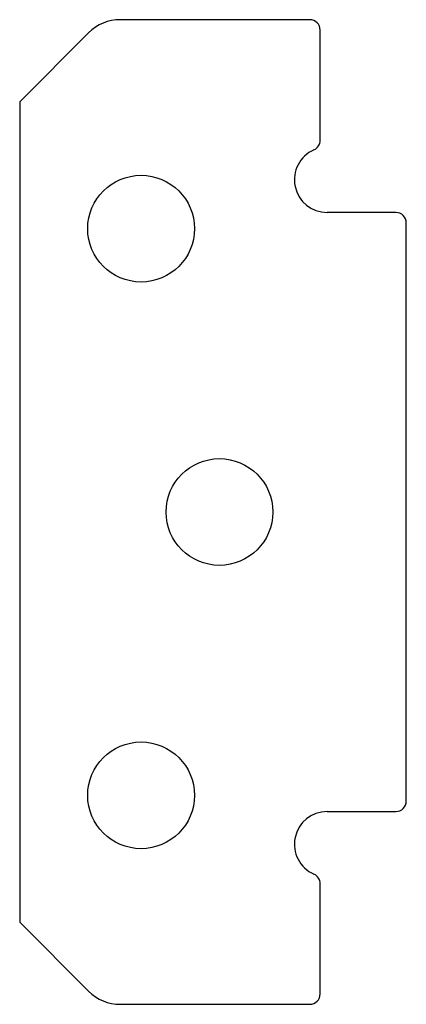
# Model space of a CAD drawing. Header units: millimetres. Extents: x 7.2 to 29.6, y -28.6 to 28.6.
import ezdxf

# ---------------------------------------------------------------- set-up
doc = ezdxf.new("R2010")
doc.units = ezdxf.units.MM

msp = doc.modelspace()

# ---------------------------------------------------------------- linework, layer by layer
at = {"color": 7, "linetype": 'Continuous', "lineweight": 25}
for p, q in [((24, 28.6), (12.993, 28.6)), ((11.154, 27.838), (7.15, 23.834)), ((24.6, 21.591), (24.6, 28)), ((7.15, 23.834), (7.15, -23.834)), ((29, 17.4), (25, 17.4)), ((29.6, -16.8), (29.6, 16.8)), ((25, -17.4), (29, -17.4)), ((24.6, -28), (24.6, -21.591)), ((7.15, -23.834), (11.154, -27.838)), ((12.993, -28.6), (24, -28.6))]:
    msp.add_line(p, q, dxfattribs=at)
for centre in [(14.2, 16.46), (18.75, 0), (14.2, -16.46)]:
    msp.add_circle(centre, 3.1, dxfattribs=at)
for centre, radius, start, end in [((12.993, 26), 2.6, 90, 135), ((24, 28), 0.6, 0, 90), ((24, 21.591), 0.6, 293.5782, 0), ((25, 19.3), 1.9, 113.5782, 270), ((29, 16.8), 0.6, 0, 90), ((29, -16.8), 0.6, 270, 0), ((25, -19.3), 1.9, 90, 246.4218), ((24, -21.591), 0.6, 0, 66.4218), ((12.993, -26), 2.6, 225, 270), ((24, -28), 0.6, 270, 0)]:
    msp.add_arc(centre, radius, start, end, dxfattribs=at)

doc.saveas('drawing.dxf')
